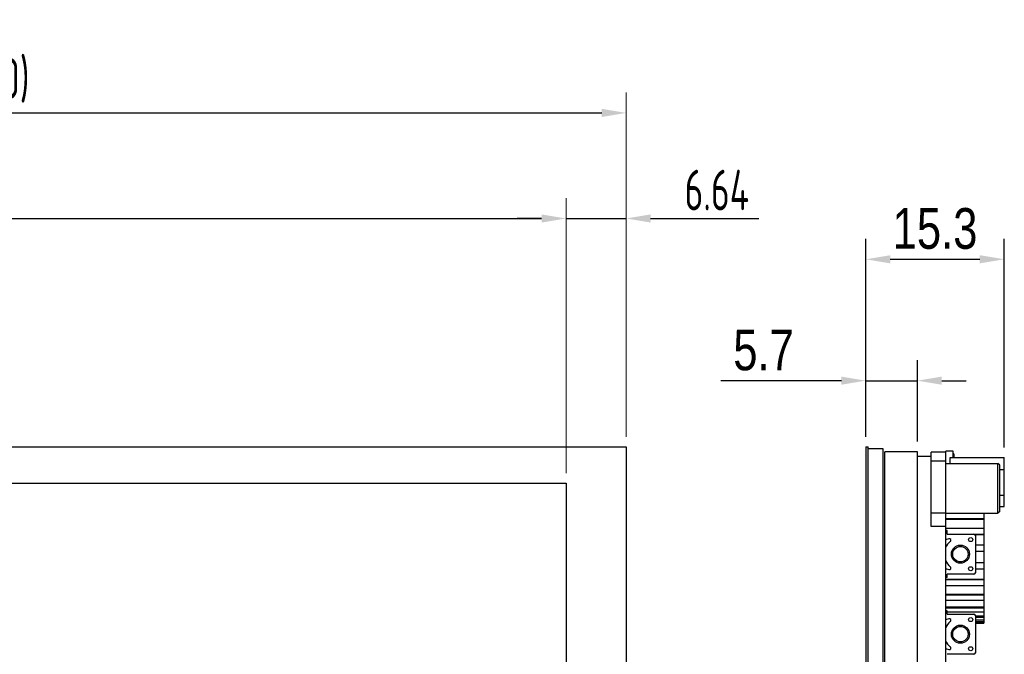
# Model space of a CAD drawing. Header units: millimetres. Extents: x 42 to 554, y 166 to 335.
# Tile 5 of 256: x 174 to 283, y 264 to 335. Entities that reach past the tile are written whole.
import ezdxf

# ---------------------------------------------------------------- set-up
doc = ezdxf.new("R2010")
doc.units = ezdxf.units.MM
doc.header["$LTSCALE"] = 30.734
doc.header["$PDMODE"] = 3
doc.header["$PDSIZE"] = 0.3125
doc.layers.get('0').update_dxf_attribs({"linetype": 'CONTINUOUS'})
doc.layers.get('Defpoints').update_dxf_attribs({"linetype": 'CONTINUOUS'})
doc.layers.add('Dim', color=6, linetype='CONTINUOUS', lineweight=13)
doc.styles.add('PC_TEXTSTYLE', font='ISOCP.SHX', dxfattribs={"width": 0.707, "bigfont": 'GBCBIG.SHX'})
doc.styles.get("Standard").update_dxf_attribs({"font": 'txt', "width": 0.8})
doc.dimstyles.new('ISO-25_WS', dxfattribs={"dimscale": 1.8, "dimtxt": 2.5, "dimasz": 1.5, "dimexe": 1.25, "dimexo": 0.625, "dimtad": 1, "dimdsep": 46, "dimtxsty": 'Standard', "dimcen": 2.5, "dimadec": 0, "dimazin": 0, "dimtfac": 1, "dimtmove": 0, "dimatfit": 3, "dimfxl": 1, "dimtolj": 1, "dimtzin": 0, "dimarcsym": 0})

# ---------------------------------------------------------------- blocks, each defined once
blk = doc.blocks.new('*D12')
at = {"layer": 'Defpoints', "color": 0}
for p in [(234.28, 312.55), (79.7, 283.28), (234.28, 283.28)]:
    blk.add_point(p, dxfattribs=at)
at = {"layer": 'Dim'}
for p, q in [((79.7, 284.4), (79.7, 314.8)), ((234.28, 284.4), (234.28, 314.8))]:
    blk.add_line(p, q, dxfattribs=at)
at = {"layer": 'Dim', "lineweight": -2}
blk.add_line((82.4, 312.55), (231.58, 312.55), dxfattribs=at)
at = {"layer": 'Dim'}
for points in [[(82.4, 313), (82.4, 312.1), (79.7, 312.55)], [(231.58, 312.1), (231.58, 313), (234.28, 312.55)]]:
    blk.add_solid(points, dxfattribs=at)
at = {"layer": 'Dim', "insert": (157.65, 316.15), "char_height": 4.5, "attachment_point": 5, "style": 'PC_TEXTSTYLE'}
blk.add_mtext('\\A1;154.58%%P0.2(VA)', dxfattribs=at)
blk = doc.blocks.new('*D13')
at = {"layer": 'Defpoints', "color": 0}
for p in [(240.92, 324.22), (76.64, 287.3), (240.92, 287.3)]:
    blk.add_point(p, dxfattribs=at)
at = {"layer": 'Dim'}
for p, q in [((76.64, 288.42), (76.64, 326.47)), ((240.92, 288.42), (240.92, 326.47))]:
    blk.add_line(p, q, dxfattribs=at)
at = {"layer": 'Dim', "lineweight": -2}
blk.add_line((79.34, 324.22), (238.22, 324.22), dxfattribs=at)
at = {"layer": 'Dim'}
for points in [[(79.34, 324.67), (79.34, 323.77), (76.64, 324.22)], [(238.22, 323.77), (238.22, 324.67), (240.92, 324.22)]]:
    blk.add_solid(points, dxfattribs=at)
at = {"layer": 'Dim', "insert": (157.75, 327.82), "char_height": 4.5, "attachment_point": 5, "style": 'PC_TEXTSTYLE'}
blk.add_mtext('\\A1;164.28%%P0.1(LENS OD)', dxfattribs=at)
blk = doc.blocks.new('*D19')
at = {"layer": 'Defpoints', "color": 0}
for p in [(240.92, 312.55), (240.92, 287.3), (234.28, 283.28)]:
    blk.add_point(p, dxfattribs=at)
at = {"layer": 'Dim'}
for p, q in [((234.28, 284.4), (234.28, 314.8)), ((240.92, 288.42), (240.92, 314.8))]:
    blk.add_line(p, q, dxfattribs=at)
at = {"layer": 'Dim', "lineweight": -2}
for p, q in [((231.58, 312.55), (228.88, 312.55)), ((234.28, 312.55), (240.92, 312.55)), ((243.62, 312.55), (255.57, 312.55))]:
    blk.add_line(p, q, dxfattribs=at)
at = {"layer": 'Dim'}
for points in [[(231.58, 312.1), (231.58, 313), (234.28, 312.55)], [(243.62, 313), (243.62, 312.1), (240.92, 312.55)]]:
    blk.add_solid(points, dxfattribs=at)
at = {"layer": 'Dim', "insert": (250.94, 315.7), "char_height": 4.5, "attachment_point": 5, "style": 'PC_TEXTSTYLE'}
blk.add_mtext('\\A1;6.64', dxfattribs=at)
blk = doc.blocks.new('*D20')
at = {"layer": 'Defpoints', "color": 0}
for p in [(273.1, 294.62), (267.4, 287.3), (273.1, 286.76)]:
    blk.add_point(p, dxfattribs=at)
at = {"layer": 'Dim', "color": 0, "lineweight": -2}
for p, q in [((267.4, 288.42), (267.4, 296.87)), ((273.1, 287.89), (273.1, 296.87)), ((264.7, 294.62), (251.38, 294.62)), ((267.4, 294.62), (273.1, 294.62)), ((275.8, 294.62), (278.5, 294.62))]:
    blk.add_line(p, q, dxfattribs=at)
at = {"layer": 'Dim', "color": 0}
for points in [[(264.7, 294.17), (264.7, 295.07), (267.4, 294.62)], [(275.8, 295.07), (275.8, 294.17), (273.1, 294.62)]]:
    blk.add_solid(points, dxfattribs=at)
at = {"layer": 'Dim', "color": 0, "insert": (256.1, 297.99), "char_height": 4.5, "attachment_point": 5}
blk.add_mtext('\\A1;5.7', dxfattribs=at)
blk = doc.blocks.new('*D41')
at = {"layer": 'Defpoints', "color": 0}
for p in [(282.7, 308.04), (267.4, 287.3), (282.7, 286.11)]:
    blk.add_point(p, dxfattribs=at)
at = {"layer": 'Dim', "color": 0, "lineweight": -2}
for p, q in [((267.4, 288.42), (267.4, 310.29)), ((282.7, 287.24), (282.7, 310.29)), ((270.1, 308.04), (280, 308.04))]:
    blk.add_line(p, q, dxfattribs=at)
at = {"layer": 'Dim', "color": 0}
for points in [[(270.1, 308.49), (270.1, 307.59), (267.4, 308.04)], [(280, 307.59), (280, 308.49), (282.7, 308.04)]]:
    blk.add_solid(points, dxfattribs=at)
at = {"layer": 'Dim', "color": 0, "insert": (275.05, 311.42), "char_height": 4.5, "attachment_point": 5}
blk.add_mtext('\\A1;15.3', dxfattribs=at)

msp = doc.modelspace()

# ---------------------------------------------------------------- linework, layer by layer
at = {"linetype": 'Continuous'}
for p, q in [((76.639, 287.299), (240.919, 287.299)), ((240.919, 287.299), (240.919, 188.129)), ((267.404, 287.299), (267.404, 188.129)), ((267.404, 287.299), (267.654, 287.299)), ((267.654, 188.129), (267.654, 287.299)), ((269.304, 287.099), (267.654, 287.099)), ((269.304, 188.329), (269.304, 287.099)), ((269.504, 189.664), (269.504, 286.764)), ((273.104, 286.764), (269.504, 286.764)), ((273.104, 189.664), (273.104, 286.764)), ((274.604, 286.223), (273.104, 286.223)), ((274.604, 278.484), (274.604, 286.726)), ((276.204, 286.726), (274.604, 286.726)), ((276.204, 286.726), (276.204, 189.706)), ((276.239, 285.464), (276.239, 286.814)), ((277.069, 286.814), (276.239, 286.814)), ((277.069, 286.114), (277.069, 286.814)), ((277.069, 286.402), (277.087, 286.402)), ((277.087, 286.114), (277.087, 286.535)), ((277.121, 286.535), (277.087, 286.535)), ((277.087, 286.484), (277.121, 286.484)), ((277.121, 286.535), (277.121, 286.114)), ((276.204, 285.714), (274.604, 285.714)), ((276.204, 285.464), (282.004, 285.464)), ((276.704, 285.464), (276.704, 286.114)), ((276.704, 286.114), (282.704, 286.114)), ((282.004, 279.964), (282.004, 285.464)), ((282.204, 285.264), (282.004, 285.464)), ((282.204, 280.164), (282.204, 285.264)), ((282.704, 280.714), (282.704, 286.114)), ((282.704, 284.78), (282.204, 284.78)), ((282.704, 281.929), (282.204, 281.929)), ((282.204, 280.714), (282.704, 280.714)), ((276.204, 279.984), (274.604, 279.984)), ((276.204, 279.964), (282.004, 279.964)), ((280.454, 279.964), (280.454, 267.819)), ((282.204, 280.164), (282.004, 279.964)), ((276.204, 279.363), (280.454, 279.363)), ((280.454, 279.262), (276.204, 279.262)), ((276.204, 278.484), (274.604, 278.484)), ((280.454, 278.27), (276.204, 278.27)), ((276.404, 278.04), (276.204, 278.04)), ((276.404, 277.665), (276.404, 278.04)), ((276.404, 277.665), (279.354, 277.665)), ((279.431, 277.644), (280.454, 277.644)), ((280.454, 277.587), (279.485, 277.587)), ((279.504, 277.515), (279.504, 273.365)), ((276.581, 277.149), (276.204, 277.034)), ((280.454, 276.427), (279.504, 276.427)), ((279.504, 275.755), (280.454, 275.755)), ((280.454, 275.748), (279.504, 275.748)), ((280.454, 274.497), (279.504, 274.497)), ((276.204, 273.845), (276.581, 273.731)), ((276.404, 272.84), (276.404, 273.215)), ((279.354, 273.215), (276.404, 273.215)), ((279.504, 273.826), (280.454, 273.826)), ((276.404, 272.84), (276.204, 272.84)), ((280.454, 272.644), (276.204, 272.644)), ((280.454, 272.612), (276.204, 272.612)), ((276.204, 271.988), (280.454, 271.988)), ((280.454, 270.968), (276.204, 270.968)), ((280.454, 270.902), (276.204, 270.902)), ((276.204, 270.367), (280.454, 270.367)), ((280.454, 269.578), (276.204, 269.578)), ((280.454, 269.482), (276.204, 269.482)), ((276.404, 269.19), (276.204, 269.19)), ((276.404, 268.815), (276.404, 269.19)), ((276.404, 269.072), (280.454, 269.072)), ((276.404, 268.815), (279.354, 268.815)), ((276.581, 268.299), (276.204, 268.184)), ((279.504, 268.665), (279.504, 264.515)), ((280.454, 268.569), (279.504, 268.569)), ((280.454, 268.449), (279.504, 268.449)), ((279.504, 268.193), (280.454, 268.193)), ((279.504, 268.009), (280.454, 268.009)), ((280.454, 267.873), (279.504, 267.873)), ((279.504, 267.819), (280.454, 267.819)), ((276.204, 264.995), (276.581, 264.881)), ((279.354, 264.365), (276.404, 264.365))]:
    msp.add_line(p, q, dxfattribs=at)
at = {"color": 4, "linetype": 'Continuous'}
for p, q in [((79.699, 283.279), (234.279, 283.279)), ((234.279, 283.279), (234.279, 196.859))]:
    msp.add_line(p, q, dxfattribs=at)
at = {"linetype": 'Continuous'}
for centre, radius in [((277.854, 275.44), 1), ((278.991, 277.052), 0.226), ((277.854, 275.44), 0.85), ((278.991, 273.828), 0.226), ((278.991, 268.202), 0.226), ((277.854, 266.59), 1), ((277.854, 266.59), 0.85), ((278.991, 264.978), 0.226)]:
    msp.add_circle(centre, radius, dxfattribs=at)
for centre, radius, start, end in [((279.354, 277.515), 0.15, 0.00001, 90.00001), ((277.854, 275.44), 1.793, 128.41702, 156.97599), ((276.632, 276.982), 0.175, 308.41702, 106.8868), ((277.854, 275.44), 1.793, 203.02402, 231.58299), ((276.632, 273.898), 0.175, 253.11321, 51.58299), ((279.354, 273.365), 0.15, 270.00001, 0.00001), ((279.354, 268.665), 0.15, 0.00001, 90.00001), ((277.854, 266.59), 1.793, 128.41702, 156.97599), ((276.632, 268.132), 0.175, 308.41702, 106.8868), ((277.854, 266.59), 1.793, 203.02402, 231.58299), ((276.632, 265.048), 0.175, 253.11321, 51.58299), ((279.354, 264.515), 0.15, 270.00001, 0.00001)]:
    msp.add_arc(centre, radius, start, end, dxfattribs=at)

# ---------------------------------------------------------------- dimensions: what is measured, and where the dimension line sits
at = {"layer": 'Dim'}
for base, p1, p2, text, picture, middle in [((240.919, 324.221), (76.639, 287.299), (240.919, 287.299), '<>%%P0.1(LENS OD)', '*D13', (157.752, 324.221)), ((234.279, 312.548), (79.699, 283.279), (234.279, 283.279), '<>%%P0.2(VA)', '*D12', (157.648, 312.548))]:
    dim = msp.add_linear_dim(base=base, p1=p1, p2=p2, text=text, dimstyle='ISO-25_WS', override={"dimtxsty": 'PC_TEXTSTYLE', "dimclrd": 256, "dimclre": 256, "dimclrt": 256, "dimfxl": 0.8, "dimlwe": 65535}, dxfattribs=at)
    dim.commit()
    dim.dimension.update_dxf_attribs({"geometry": picture, "text_midpoint": middle, "dimtype": 160})
dim = msp.add_linear_dim(base=(240.919, 312.548), p1=(234.279, 283.279), p2=(240.919, 287.299), dimstyle='ISO-25_WS', override={"dimtxsty": 'PC_TEXTSTYLE', "dimclrd": 256, "dimclre": 256, "dimclrt": 256, "dimfxl": 0.8, "dimlwe": 65535}, dxfattribs=at)
dim.commit()
dim.dimension.update_dxf_attribs({"geometry": '*D19', "text_midpoint": (250.944, 315.698)})
dim = msp.add_linear_dim(base=(282.704, 308.044), p1=(267.404, 287.299), p2=(282.704, 286.114), dimstyle='ISO-25_WS', dxfattribs=at)
dim.commit()
dim.dimension.update_dxf_attribs({"geometry": '*D41', "text_midpoint": (275.054, 311.419)})
dim = msp.add_linear_dim(base=(273.104, 294.617), p1=(267.404, 287.299), p2=(273.104, 286.764), dimstyle='ISO-25_WS', dxfattribs=at)
dim.commit()
dim.dimension.update_dxf_attribs({"geometry": '*D20', "text_midpoint": (256.104, 294.617), "dimtype": 160})

doc.saveas('drawing.dxf')
